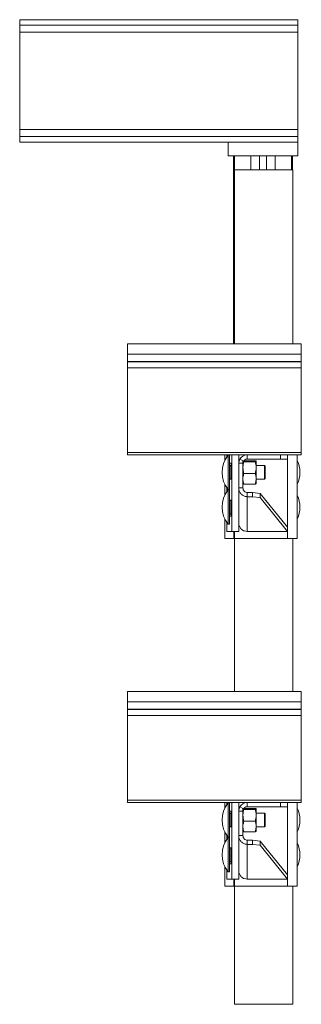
# Model space of a CAD drawing. Header units: millimetres. Extents: x 227 to 1100, y 6 to 1565.
# Tile 5 of 5: x 898 to 1100, y 857 to 1565. Entities that reach past the tile are written whole.
import ezdxf

# ---------------------------------------------------------------- set-up
doc = ezdxf.new("R2010")
doc.units = ezdxf.units.MM

msp = doc.modelspace()

# ---------------------------------------------------------------- linework, layer by layer
at = {"color": 7, "linetype": 'Continuous', "lineweight": 15}
for p, q in [((1097.69, 1564.78), (897.69, 1564.78)), ((897.69, 1564.78), (897.69, 1560.78)), ((1097.69, 1560.78), (1097.69, 1564.78)), ((1097.69, 1560.78), (897.69, 1560.78)), ((897.69, 1555.78), (897.69, 1560.78)), ((1097.69, 1555.78), (1097.69, 1560.78)), ((1097.69, 1555.78), (897.69, 1555.78)), ((897.69, 1555.78), (897.69, 1485.78)), ((1097.69, 1485.78), (1097.69, 1555.78)), ((897.69, 1485.78), (1097.69, 1485.78)), ((897.69, 1480.78), (897.69, 1485.78)), ((897.69, 1480.78), (897.69, 1476.78)), ((1097.69, 1480.78), (897.69, 1480.78)), ((1097.69, 1480.78), (1097.69, 1485.78)), ((1097.69, 1476.78), (1097.69, 1480.78)), ((1097.69, 1476.78), (897.69, 1476.78)), ((1047.69, 1466.78), (1047.69, 1476.78)), ((1097.69, 1466.78), (1097.69, 1476.78)), ((1047.69, 1466.78), (1097.69, 1466.78)), ((1051.42, 1331.78), (1051.42, 1466.78)), ((1052.12, 1331.78), (1052.12, 1466.78)), ((1070.19, 1456.78), (1070.19, 1466.78)), ((1075.19, 1466.78), (1075.19, 1456.78)), ((1093.27, 1466.78), (1093.27, 1456.78)), ((1093.97, 1466.78), (1093.97, 1456.78)), ((1052.24, 1331.78), (1052.24, 1456.78)), ((1094.24, 1456.78), (1052.24, 1456.78)), ((1094.24, 1331.78), (1094.24, 1456.78)), ((1100.24, 1331.78), (975.24, 1331.78)), ((975.24, 1324.33), (975.24, 1331.78)), ((1100.24, 1324.33), (1100.24, 1331.78)), ((1100.24, 1324.33), (975.24, 1324.33)), ((975.24, 1319.02), (975.24, 1324.33)), ((1100.24, 1319.02), (1100.24, 1324.33)), ((1100.24, 1319.02), (975.24, 1319.02)), ((975.24, 1318.65), (975.24, 1319.02)), ((1100.24, 1318.65), (975.24, 1318.65)), ((975.24, 1314.52), (975.24, 1318.65)), ((1100.24, 1318.65), (1100.24, 1319.02)), ((1100.24, 1314.52), (1100.24, 1318.65)), ((1100.24, 1314.52), (975.24, 1314.52)), ((975.24, 1253.68), (975.24, 1314.52)), ((1100.24, 1253.68), (1100.24, 1314.52)), ((1100.24, 1253.68), (975.24, 1253.68)), ((975.24, 1251.78), (975.24, 1253.68)), ((1100.24, 1251.78), (1100.24, 1253.68)), ((1061.24, 1251.78), (975.24, 1251.78)), ((1045.24, 1251.78), (1045.24, 1247.88)), ((1046.77, 1251.78), (1046.77, 1250.46)), ((1048.63, 1251.61), (1047.63, 1251.61)), ((1047.63, 1239.28), (1047.63, 1251.61)), ((1048.63, 1239.28), (1048.63, 1251.61)), ((1050.26, 1196.78), (1050.26, 1251.78)), ((1055.24, 1245.78), (1055.24, 1251.78)), ((1056.05, 1248.78), (1058.65, 1247.28)), ((1058.24, 1247.25), (1058.24, 1245.78)), ((1058.96, 1246.85), (1058.57, 1247)), ((1058.96, 1247.65), (1067.03, 1247.65)), ((1058.96, 1246.85), (1067.03, 1246.85)), ((1061.24, 1251.78), (1061.24, 1248.78)), ((1061.24, 1251.78), (1085.24, 1251.78)), ((1061.24, 1248.78), (1085.24, 1248.78)), ((1067.74, 1242.67), (1067.74, 1247.25)), ((1085.24, 1248.78), (1085.24, 1251.78)), ((1085.24, 1251.78), (1090.24, 1251.78)), ((1090.24, 1248.78), (1085.24, 1248.78)), ((1100.24, 1251.78), (1090.24, 1251.78)), ((1090.24, 1251.78), (1090.24, 1248.78)), ((1097.24, 1251.78), (1097.24, 1191.78)), ((1047.63, 1226.96), (1047.63, 1239.28)), ((1049.81, 1245.78), (1048.63, 1245.78)), ((1048.63, 1244.03), (1048.88, 1244.03)), ((1048.63, 1226.96), (1048.63, 1239.28)), ((1048.88, 1244.03), (1048.88, 1244.28)), ((1048.88, 1244.28), (1049.81, 1244.28)), ((1048.88, 1244.03), (1048.88, 1234.53)), ((1049.81, 1234.28), (1049.81, 1245.78)), ((1058.24, 1245.78), (1055.24, 1245.78)), ((1055.24, 1228.1), (1055.24, 1245.78)), ((1058.24, 1228.1), (1058.24, 1245.78)), ((1073.83, 1244.28), (1067.74, 1244.28)), ((1067.74, 1234.7), (1067.74, 1242.67)), ((1074.33, 1243.78), (1073.83, 1244.28)), ((1073.83, 1239.28), (1073.83, 1244.28)), ((1073.83, 1234.28), (1073.83, 1239.28)), ((1074.33, 1243.78), (1074.33, 1239.28)), ((1074.33, 1239.28), (1074.33, 1234.78)), ((1048.88, 1234.53), (1048.63, 1234.53)), ((1048.88, 1234.28), (1048.88, 1234.53)), ((1049.44, 1234.28), (1048.88, 1234.28)), ((1049.44, 1234.28), (1049.81, 1234.28)), ((1058.96, 1238.49), (1067.03, 1238.49)), ((1067.74, 1234.7), (1067.74, 1231.29)), ((1067.74, 1234.28), (1073.83, 1234.28)), ((1073.83, 1234.28), (1074.33, 1234.78)), ((1045.24, 1230.69), (1045.24, 1222.9)), ((1046.77, 1228.11), (1046.77, 1225.48)), ((1047.63, 1226.96), (1048.63, 1226.96)), ((1048.63, 1226.63), (1047.63, 1226.63)), ((1047.63, 1214.3), (1047.63, 1226.63)), ((1048.63, 1214.3), (1048.63, 1226.63)), ((1058.24, 1228.1), (1055.24, 1228.1)), ((1055.24, 1207.64), (1055.24, 1228.1)), ((1058.96, 1230.91), (1067.03, 1230.91)), ((1048.63, 1219.05), (1048.88, 1219.05)), ((1048.88, 1219.05), (1048.88, 1219.3)), ((1048.88, 1219.3), (1049.44, 1219.3)), ((1048.88, 1219.05), (1048.88, 1209.55)), ((1049.81, 1219.28), (1049.44, 1219.28)), ((1049.81, 1207.78), (1049.81, 1219.28)), ((1061.24, 1224.76), (1061.24, 1221.78)), ((1065.24, 1224.76), (1061.24, 1224.76)), ((1061.24, 1196.78), (1061.24, 1221.78)), ((1065.24, 1221.78), (1061.24, 1221.78)), ((1065.24, 1221.78), (1065.24, 1224.76)), ((1065.24, 1224.76), (1070.77, 1224.11)), ((1070.77, 1221.13), (1065.24, 1221.78)), ((1070.77, 1224.11), (1070.77, 1221.13)), ((1090.21, 1199.8), (1070.77, 1224.11)), ((1090.24, 1196.78), (1070.77, 1221.13)), ((1047.63, 1201.98), (1047.63, 1214.3)), ((1048.63, 1201.98), (1048.63, 1214.3)), ((1045.24, 1205.71), (1045.24, 1191.78)), ((1048.88, 1209.55), (1048.63, 1209.55)), ((1048.63, 1207.78), (1049.81, 1207.78)), ((1048.88, 1209.3), (1048.88, 1209.55)), ((1049.81, 1209.3), (1048.88, 1209.3)), ((1055.24, 1196.78), (1055.24, 1207.64)), ((1046.77, 1203.13), (1046.77, 1196.78)), ((1046.78, 1196.78), (1046.77, 1196.78)), ((1046.78, 1196.78), (1050.26, 1196.78)), ((1047.63, 1201.98), (1048.63, 1201.98)), ((1055.24, 1196.78), (1050.26, 1196.78)), ((1052.24, 1191.78), (1052.24, 1196.78)), ((1061.24, 1196.78), (1090.24, 1196.78)), ((1051.63, 1191.78), (1045.24, 1191.78)), ((1052.24, 1191.78), (1051.63, 1191.78)), ((1052.24, 1081.78), (1052.24, 1191.78)), ((1090.24, 1191.78), (1052.24, 1191.78)), ((1097.24, 1191.78), (1090.24, 1191.78)), ((1094.24, 1081.78), (1094.24, 1191.78)), ((1100.24, 1081.78), (975.24, 1081.78)), ((975.24, 1074.33), (975.24, 1081.78)), ((1100.24, 1074.33), (1100.24, 1081.78)), ((1100.24, 1074.33), (975.24, 1074.33)), ((975.24, 1069.02), (975.24, 1074.33)), ((1100.24, 1069.02), (1100.24, 1074.33)), ((1100.24, 1069.02), (975.24, 1069.02)), ((975.24, 1068.65), (975.24, 1069.02)), ((1100.24, 1068.65), (975.24, 1068.65)), ((975.24, 1064.52), (975.24, 1068.65)), ((1100.24, 1064.52), (975.24, 1064.52)), ((975.24, 1003.68), (975.24, 1064.52)), ((1100.24, 1068.65), (1100.24, 1069.02)), ((1100.24, 1064.52), (1100.24, 1068.65)), ((1100.24, 1003.68), (1100.24, 1064.52)), ((1100.24, 1003.68), (975.24, 1003.68)), ((975.24, 1001.78), (975.24, 1003.68)), ((1061.24, 1001.78), (975.24, 1001.78)), ((1045.24, 1001.78), (1045.24, 997.88)), ((1046.77, 1001.78), (1046.77, 1000.46)), ((1048.63, 1001.61), (1047.63, 1001.61)), ((1047.63, 989.28), (1047.63, 1001.61)), ((1048.63, 989.28), (1048.63, 1001.61)), ((1050.26, 946.78), (1050.26, 1001.78)), ((1055.24, 995.78), (1055.24, 1001.78)), ((1056.05, 998.78), (1058.65, 997.28)), ((1061.24, 1001.78), (1061.24, 998.78)), ((1061.24, 1001.78), (1085.24, 1001.78)), ((1061.24, 998.78), (1085.24, 998.78)), ((1085.24, 998.78), (1085.24, 1001.78)), ((1085.24, 1001.78), (1090.24, 1001.78)), ((1090.24, 998.78), (1085.24, 998.78)), ((1100.24, 1001.78), (1090.24, 1001.78)), ((1090.24, 1001.78), (1090.24, 998.78)), ((1097.24, 1001.78), (1097.24, 941.78)), ((1100.24, 1001.78), (1100.24, 1003.68)), ((1049.81, 995.78), (1048.63, 995.78)), ((1048.63, 994.03), (1048.88, 994.03)), ((1048.88, 994.03), (1048.88, 994.28)), ((1048.88, 994.28), (1049.81, 994.28)), ((1048.88, 994.03), (1048.88, 984.53)), ((1049.81, 984.28), (1049.81, 995.78)), ((1058.24, 995.78), (1055.24, 995.78)), ((1055.24, 978.1), (1055.24, 995.78)), ((1058.24, 997.25), (1058.24, 995.78)), ((1058.24, 978.1), (1058.24, 995.78)), ((1058.96, 996.85), (1058.57, 997)), ((1058.96, 997.65), (1067.03, 997.65)), ((1058.96, 996.85), (1067.03, 996.85)), ((1067.74, 992.67), (1067.74, 997.25)), ((1073.83, 994.28), (1067.74, 994.28)), ((1067.74, 984.7), (1067.74, 992.67)), ((1074.33, 993.78), (1073.83, 994.28)), ((1073.83, 989.28), (1073.83, 994.28)), ((1074.33, 993.78), (1074.33, 989.28)), ((1047.63, 976.96), (1047.63, 989.28)), ((1048.63, 976.96), (1048.63, 989.28)), ((1048.88, 984.53), (1048.63, 984.53)), ((1048.88, 984.28), (1048.88, 984.53)), ((1049.44, 984.28), (1048.88, 984.28)), ((1049.44, 984.28), (1049.81, 984.28)), ((1058.96, 988.49), (1067.03, 988.49)), ((1067.74, 984.7), (1067.74, 981.29)), ((1067.74, 984.28), (1073.83, 984.28)), ((1073.83, 984.28), (1073.83, 989.28)), ((1073.83, 984.28), (1074.33, 984.78)), ((1074.33, 989.28), (1074.33, 984.78)), ((1045.24, 980.69), (1045.24, 972.9)), ((1046.77, 978.11), (1046.77, 975.48)), ((1058.24, 978.1), (1055.24, 978.1)), ((1055.24, 957.64), (1055.24, 978.1)), ((1058.96, 980.91), (1067.03, 980.91)), ((1047.63, 976.96), (1048.63, 976.96)), ((1048.63, 976.63), (1047.63, 976.63)), ((1047.63, 964.3), (1047.63, 976.63)), ((1048.63, 964.3), (1048.63, 976.63)), ((1061.24, 974.76), (1061.24, 971.78)), ((1065.24, 974.76), (1061.24, 974.76)), ((1061.24, 946.78), (1061.24, 971.78)), ((1065.24, 971.78), (1061.24, 971.78)), ((1065.24, 971.78), (1065.24, 974.76)), ((1065.24, 974.76), (1070.77, 974.11)), ((1070.77, 971.13), (1065.24, 971.78)), ((1070.77, 974.11), (1070.77, 971.13)), ((1090.21, 949.8), (1070.77, 974.11)), ((1090.24, 946.78), (1070.77, 971.13)), ((1047.63, 951.98), (1047.63, 964.3)), ((1048.63, 969.05), (1048.88, 969.05)), ((1048.63, 951.98), (1048.63, 964.3)), ((1048.88, 969.05), (1048.88, 969.3)), ((1048.88, 969.3), (1049.44, 969.3)), ((1048.88, 969.05), (1048.88, 959.55)), ((1049.81, 969.28), (1049.44, 969.28)), ((1049.81, 957.78), (1049.81, 969.28)), ((1048.88, 959.55), (1048.63, 959.55)), ((1048.63, 957.78), (1049.81, 957.78)), ((1048.88, 959.3), (1048.88, 959.55)), ((1049.81, 959.3), (1048.88, 959.3)), ((1055.24, 946.78), (1055.24, 957.64)), ((1045.24, 955.71), (1045.24, 941.78)), ((1046.77, 953.13), (1046.77, 946.78)), ((1047.63, 951.98), (1048.63, 951.98)), ((1051.63, 941.78), (1045.24, 941.78)), ((1046.78, 946.78), (1046.77, 946.78)), ((1046.78, 946.78), (1050.26, 946.78)), ((1055.24, 946.78), (1050.26, 946.78)), ((1052.24, 941.78), (1051.63, 941.78)), ((1052.24, 941.78), (1052.24, 946.78)), ((1052.24, 856.78), (1052.24, 941.78)), ((1090.24, 941.78), (1052.24, 941.78)), ((1061.24, 946.78), (1090.24, 946.78)), ((1097.24, 941.78), (1090.24, 941.78)), ((1094.24, 856.78), (1094.24, 941.78)), ((1094.24, 856.78), (1052.24, 856.78))]:
    msp.add_line(p, q, dxfattribs=at)
at = {"color": 8, "linetype": 'Continuous', "lineweight": 15}
for p, q in [((1064, 1466.78), (1064, 1456.78)), ((1081.39, 1466.78), (1081.39, 1456.78)), ((1046.78, 1251.78), (1046.78, 1250.48)), ((1090.24, 1248.78), (1090.24, 1191.78)), ((1049.81, 1244.03), (1048.88, 1244.03)), ((1048.88, 1234.53), (1049.81, 1234.53)), ((1046.78, 1228.08), (1046.78, 1225.5)), ((1049.81, 1219.05), (1048.88, 1219.05)), ((1048.88, 1209.55), (1049.81, 1209.55)), ((1046.78, 1203.1), (1046.78, 1196.78)), ((1051.63, 1196.78), (1051.63, 1191.78)), ((1046.78, 1001.78), (1046.78, 1000.48)), ((1090.24, 998.78), (1090.24, 941.78)), ((1049.81, 994.03), (1048.88, 994.03)), ((1048.88, 984.53), (1049.81, 984.53)), ((1046.78, 978.08), (1046.78, 975.5)), ((1049.81, 969.05), (1048.88, 969.05)), ((1048.88, 959.55), (1049.81, 959.55)), ((1046.78, 953.1), (1046.78, 946.78)), ((1051.63, 946.78), (1051.63, 941.78))]:
    msp.add_line(p, q, dxfattribs=at)
at = {"color": 7, "linetype": 'Continuous', "lineweight": 15}
for centre, radius, start, end in [((1062.78, 1239.28), 19.53, 140.87209, 219.12791), ((1061.24, 1245.78), 6, 150, 180), ((1061.24, 1245.78), 6, 90, 150), ((1061.24, 1245.78), 3, 150, 180), ((1061.24, 1245.78), 3, 90, 150), ((1079.71, 1239.28), 19.53, 333.89086, 26.10914), ((1048.88, 1244.53), 0.25, 180, 270), ((1048.88, 1234.03), 0.25, 90, 180), ((1062.78, 1214.3), 19.53, 140.87209, 219.12791), ((1048.88, 1219.55), 0.25, 180, 270), ((1079.71, 1214.3), 19.53, 333.89086, 26.10914), ((1048.88, 1209.05), 0.25, 90, 180), ((1062.78, 989.28), 19.53, 140.87209, 219.12791), ((1061.24, 995.78), 6, 150, 180), ((1061.24, 995.78), 6, 90, 150), ((1061.24, 995.78), 3, 90, 150), ((1048.88, 994.53), 0.25, 180, 270), ((1061.24, 995.78), 3, 150, 180), ((1079.71, 989.28), 19.53, 333.89086, 26.10914), ((1048.88, 984.03), 0.25, 90, 180), ((1062.78, 964.3), 19.53, 140.87209, 219.12791), ((1079.71, 964.3), 19.53, 333.89086, 26.10914), ((1048.88, 969.55), 0.25, 180, 270), ((1048.88, 959.05), 0.25, 90, 180)]:
    msp.add_arc(centre, radius, start, end, dxfattribs=at)
for points, knots in [([(1058.24, 1242.67), (1058.25, 1242.77), (1058.25, 1243.52), (1058.41, 1244.94), (1058.77, 1246.21), (1058.96, 1246.85)], [0, 0, 0, 0, 0.070086, 0.530782, 1, 1, 1, 1]), ([(1067.74, 1247.25), (1067.74, 1247.26), (1067.74, 1247.33), (1067.58, 1247.47), (1067.21, 1247.59), (1067.03, 1247.65)], [0, 0, 0, 0, 0.070089, 0.530783, 1, 1, 1, 1]), ([(1067.03, 1246.85), (1067.23, 1246.92), (1067.63, 1247.05), (1067.71, 1247.18), (1067.74, 1247.25)], [0, 0, 0, 0, 0.495456, 1, 1, 1, 1]), ([(1067.74, 1242.67), (1067.74, 1242.77), (1067.74, 1243.52), (1067.58, 1244.94), (1067.21, 1246.21), (1067.03, 1246.85)], [0, 0, 0, 0, 0.070086, 0.530782, 1, 1, 1, 1]), ([(1058.96, 1238.49), (1058.76, 1239.17), (1058.36, 1240.54), (1058.28, 1241.95), (1058.24, 1242.67)], [0, 0, 0, 0, 0.495463, 1, 1, 1, 1]), ([(1067.03, 1238.49), (1067.23, 1239.17), (1067.63, 1240.54), (1067.71, 1241.95), (1067.74, 1242.67)], [0, 0, 0, 0, 0.495463, 1, 1, 1, 1]), ([(1058.24, 1234.7), (1058.25, 1235.04), (1058.29, 1236.33), (1058.68, 1237.57), (1058.96, 1238.49)], [0, 0, 0, 0, 0.268634, 1, 1, 1, 1]), ([(1058.96, 1230.91), (1058.85, 1231.23), (1058.43, 1232.47), (1058.32, 1233.75), (1058.24, 1234.7)], [0, 0, 0, 0, 0.257547, 1, 1, 1, 1]), ([(1067.74, 1234.7), (1067.73, 1235.04), (1067.69, 1236.33), (1067.31, 1237.57), (1067.03, 1238.49)], [0, 0, 0, 0, 0.268634, 1, 1, 1, 1]), ([(1067.03, 1230.91), (1067.14, 1231.23), (1067.56, 1232.47), (1067.66, 1233.75), (1067.74, 1234.7)], [0, 0, 0, 0, 0.257547, 1, 1, 1, 1]), ([(1055.24, 1228.1), (1055.32, 1227.37), (1055.46, 1225.91), (1056.61, 1223.97), (1058.27, 1222.54), (1059.93, 1221.89), (1060.94, 1221.81), (1061.24, 1221.78)], [0, 0, 0, 0, 0.225847, 0.451733, 0.677622, 0.903512, 1, 1, 1, 1]), ([(1058.24, 1231.31), (1058.25, 1231.3), (1058.25, 1231.23), (1058.41, 1231.1), (1058.77, 1230.97), (1058.96, 1230.91)], [0, 0, 0, 0, 0.070083, 0.530781, 1, 1, 1, 1]), ([(1058.24, 1228.1), (1058.3, 1227.64), (1058.4, 1226.75), (1059.17, 1225.65), (1060.17, 1224.95), (1060.91, 1224.82), (1061.24, 1224.76)], [0, 0, 0, 0, 0.2722343, 0.5289722, 0.7856665, 1, 1, 1, 1]), ([(1067.74, 1231.31), (1067.74, 1231.3), (1067.74, 1231.23), (1067.58, 1231.1), (1067.21, 1230.97), (1067.03, 1230.91)], [0, 0, 0, 0, 0.070083, 0.530781, 1, 1, 1, 1]), ([(1061.24, 1196.78), (1060.57, 1196.85), (1059.21, 1197), (1057.41, 1198.05), (1056.06, 1199.59), (1055.34, 1201.28), (1055.27, 1202.39), (1055.24, 1202.82)], [0, 0, 0, 0, 0.21531, 0.430621, 0.645934, 0.861247, 1, 1, 1, 1]), ([(1058.24, 992.67), (1058.25, 992.77), (1058.25, 993.52), (1058.41, 994.94), (1058.77, 996.21), (1058.96, 996.85)], [0, 0, 0, 0, 0.070086, 0.530781, 1, 1, 1, 1]), ([(1058.96, 988.49), (1058.76, 989.17), (1058.36, 990.54), (1058.28, 991.95), (1058.24, 992.67)], [0, 0, 0, 0, 0.49546, 1, 1, 1, 1]), ([(1067.74, 997.25), (1067.74, 997.26), (1067.74, 997.33), (1067.58, 997.47), (1067.21, 997.59), (1067.03, 997.65)], [0, 0, 0, 0, 0.070089, 0.530783, 1, 1, 1, 1]), ([(1067.03, 996.85), (1067.23, 996.92), (1067.63, 997.05), (1067.71, 997.18), (1067.74, 997.25)], [0, 0, 0, 0, 0.495456, 1, 1, 1, 1]), ([(1067.74, 992.67), (1067.74, 992.77), (1067.74, 993.52), (1067.58, 994.94), (1067.21, 996.21), (1067.03, 996.85)], [0, 0, 0, 0, 0.070086, 0.530781, 1, 1, 1, 1]), ([(1067.03, 988.49), (1067.23, 989.17), (1067.63, 990.54), (1067.71, 991.95), (1067.74, 992.67)], [0, 0, 0, 0, 0.49546, 1, 1, 1, 1]), ([(1058.24, 984.7), (1058.25, 985.04), (1058.29, 986.33), (1058.68, 987.57), (1058.96, 988.49)], [0, 0, 0, 0, 0.268634, 1, 1, 1, 1]), ([(1058.96, 980.91), (1058.85, 981.23), (1058.43, 982.47), (1058.32, 983.75), (1058.24, 984.7)], [0, 0, 0, 0, 0.257552, 1, 1, 1, 1]), ([(1067.74, 984.7), (1067.73, 985.04), (1067.69, 986.33), (1067.31, 987.57), (1067.03, 988.49)], [0, 0, 0, 0, 0.268634, 1, 1, 1, 1]), ([(1067.03, 980.91), (1067.14, 981.23), (1067.56, 982.47), (1067.66, 983.75), (1067.74, 984.7)], [0, 0, 0, 0, 0.257552, 1, 1, 1, 1]), ([(1055.24, 978.1), (1055.32, 977.37), (1055.46, 975.91), (1056.61, 973.97), (1058.27, 972.54), (1059.93, 971.89), (1060.94, 971.81), (1061.24, 971.78)], [0, 0, 0, 0, 0.225846, 0.451735, 0.677623, 0.903512, 1, 1, 1, 1]), ([(1058.24, 981.31), (1058.25, 981.3), (1058.25, 981.23), (1058.41, 981.1), (1058.77, 980.97), (1058.96, 980.91)], [0, 0, 0, 0, 0.070083, 0.53078, 1, 1, 1, 1]), ([(1058.24, 978.1), (1058.3, 977.64), (1058.4, 976.75), (1059.17, 975.65), (1060.17, 974.95), (1060.91, 974.82), (1061.24, 974.76)], [0, 0, 0, 0, 0.272234, 0.528972, 0.785666, 1, 1, 1, 1]), ([(1067.74, 981.31), (1067.74, 981.3), (1067.74, 981.23), (1067.58, 981.1), (1067.21, 980.97), (1067.03, 980.91)], [0, 0, 0, 0, 0.0700833, 0.5307802, 1, 1, 1, 1]), ([(1061.24, 946.78), (1060.57, 946.85), (1059.21, 947), (1057.41, 948.05), (1056.06, 949.59), (1055.34, 951.28), (1055.27, 952.39), (1055.24, 952.82)], [0, 0, 0, 0, 0.215311, 0.430623, 0.645936, 0.861248, 1, 1, 1, 1])]:
    msp.add_open_spline(points, degree=3, knots=knots, dxfattribs=at)

doc.saveas('drawing.dxf')
